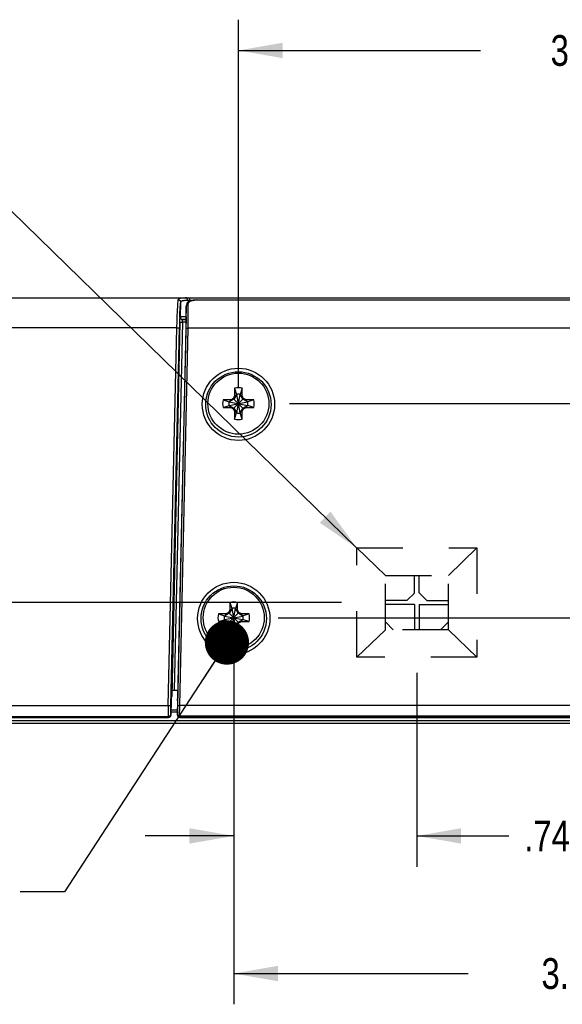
# Model space of a CAD drawing. Header units: inches. Extents: x 0 to 34, y 0 to 22.
# Tile 8 of 60: x 16.8 to 19, y 2.3 to 6.3. Entities that reach past the tile are written whole.
import ezdxf

# ---------------------------------------------------------------- set-up
doc = ezdxf.new("R2010")
doc.units = ezdxf.units.IN
doc.header["$LTSCALE"] = 1.87
doc.header["$MEASUREMENT"] = 0
doc.linetypes.add('HIDDEN', pattern=[0.2, 0.1, -0.1])
doc.layers.get('0').update_dxf_attribs({"linetype": 'CONTINUOUS'})
for name, color, linetype in [('DEFAULT_2', 8, 'HIDDEN'), ('DETAIL', 7, 'CONTINUOUS'), ('DIMENSIONS', 7, 'CONTINUOUS')]:
    doc.layers.add(name, color=color, linetype=linetype)
doc.styles.get("Standard").update_dxf_attribs({"font": 'txt', "width": 0.8})
doc.dimstyles.new('DIMSTYLE_1', dxfattribs={"dimtxt": 0.125, "dimasz": 0.18, "dimexe": 0.125, "dimexo": 0.0625, "dimgap": 0.0625, "dimtad": 0, "dimtih": 1, "dimtoh": 1, "dimdec": 3, "dimzin": 4, "dimdsep": 46, "dimtxsty": 'STANDARD', "dimblk": '_FILLED', "dimblk1": '_FILLED', "dimblk2": '_FILLED', "dimcen": 0.09, "dimadec": 0, "dimazin": 0, "dimtp": 0.01, "dimtm": 0.01, "dimtfac": 1, "dimtdec": 3, "dimtofl": 0, "dimtmove": 0, "dimatfit": 3, "dimldrblk": '_FILLED', "dimfxl": 1, "dimtolj": 1, "dimtzin": 4, "dimarcsym": 0})
doc.dimstyles.get("Standard").update_dxf_attribs({"dimtxt": 0.125, "dimasz": 0.18, "dimexe": 0.125, "dimexo": 0.0625, "dimgap": 0.09, "dimtad": 0, "dimtih": 1, "dimtoh": 1, "dimdec": 3, "dimzin": 4, "dimdsep": 46, "dimtxsty": 'STANDARD', "dimblk": '_FILLED', "dimblk1": '_FILLED', "dimblk2": '_FILLED', "dimcen": 0.09, "dimadec": 0, "dimazin": 0, "dimtol": 1, "dimtp": 0.01, "dimtm": 0.01, "dimtfac": 1, "dimtdec": 3, "dimtofl": 0, "dimtmove": 0, "dimatfit": 3, "dimldrblk": '_FILLED', "dimfxl": 1, "dimtolj": 1, "dimtzin": 4, "dimarcsym": 0})

# ---------------------------------------------------------------- blocks, each defined once
blk = doc.blocks.new('_FILLED')
at = {"color": 0, "linetype": 'BYBLOCK'}
blk.add_solid([(0, 0), (-1, 0.174), (-1, -0.174)], dxfattribs=at)
blk = doc.blocks.new('*D9')
at = {"layer": 'DIMENSIONS', "color": 2, "linetype": 'CONTINUOUS'}
for p, q in [((17.6787, 4.835), (17.6787, 6.3327)), ((20.9977, 4.835), (20.9977, 6.3327)), ((17.6787, 6.2077), (18.6632, 6.2077)), ((20.9977, 6.2077), (20.0132, 6.2077))]:
    blk.add_line(p, q, dxfattribs=at)
at = {"layer": 'DIMENSIONS', "color": 2, "linetype": 'CONTINUOUS', "xscale": 0.18, "yscale": 0.18, "zscale": 0.18, "rotation": 180}
blk.add_blockref('_FILLED', (17.6787, 6.2077), dxfattribs=at)
at = {"layer": 'DIMENSIONS', "color": 2, "linetype": 'CONTINUOUS', "xscale": 0.18, "yscale": 0.18, "zscale": 0.18}
blk.add_blockref('_FILLED', (20.9977, 6.2077), dxfattribs=at)
at = {"layer": 'DIMENSIONS', "color": 2, "linetype": 'CONTINUOUS', "insert": (19.3382, 6.2702), "char_height": 0.125, "width": 1.225, "attachment_point": 2, "line_spacing_factor": 0.9}
blk.add_mtext('3.319{\\Ftxt.shx;\\W1.000000;\\H0.125000; }[84.3]', dxfattribs=at)
blk = doc.blocks.new('*D10')
at = {"layer": 'DIMENSIONS', "color": 2, "linetype": 'CONTINUOUS'}
for p, q in [((21.8645, 4.7725), (21.8645, 5.1325)), ((17.8868, 4.7725), (21.9895, 4.7725)), ((17.8401, 3.9025), (21.9895, 3.9025)), ((21.8645, 3.9025), (21.8645, 3.5425))]:
    blk.add_line(p, q, dxfattribs=at)
at = {"layer": 'DIMENSIONS', "color": 2, "linetype": 'CONTINUOUS', "xscale": 0.18, "yscale": 0.18, "zscale": 0.18}
for p, rotation in [((21.8645, 4.7725), 270), ((21.8645, 3.9025), 90)]:
    blk.add_blockref('_FILLED', p, dxfattribs=dict(at, rotation=rotation))
at = {"layer": 'DIMENSIONS', "color": 2, "linetype": 'CONTINUOUS', "insert": (21.7645, 4.4), "char_height": 0.125, "width": 0.6, "attachment_point": 2, "line_spacing_factor": 0.9}
blk.add_mtext('.870\\P[22.1]', dxfattribs=at)
blk = doc.blocks.new('*D14')
at = {"layer": 'DIMENSIONS', "color": 2, "linetype": 'CONTINUOUS'}
for p, q in [((17.6597, 3.84), (17.6597, 2.3318)), ((21.0167, 3.84), (21.0167, 2.3318)), ((17.6597, 2.4568), (18.6132, 2.4568)), ((21.0167, 2.4568), (20.0632, 2.4568))]:
    blk.add_line(p, q, dxfattribs=at)
at = {"layer": 'DIMENSIONS', "color": 2, "linetype": 'CONTINUOUS', "xscale": 0.18, "yscale": 0.18, "zscale": 0.18, "rotation": 180}
blk.add_blockref('_FILLED', (17.6597, 2.4568), dxfattribs=at)
at = {"layer": 'DIMENSIONS', "color": 2, "linetype": 'CONTINUOUS', "xscale": 0.18, "yscale": 0.18, "zscale": 0.18}
blk.add_blockref('_FILLED', (21.0167, 2.4568), dxfattribs=at)
at = {"layer": 'DIMENSIONS', "color": 2, "linetype": 'CONTINUOUS', "insert": (19.3382, 2.5193), "char_height": 0.125, "width": 1.325, "attachment_point": 2, "line_spacing_factor": 0.9}
blk.add_mtext('3.357{\\Ftxt.shx;\\W1.000000;\\H0.125000; }[85.27]', dxfattribs=at)
blk = doc.blocks.new('*D15')
at = {"layer": 'DIMENSIONS', "color": 2, "linetype": 'CONTINUOUS'}
for p, q in [((17.6597, 3.84), (17.6597, 2.891)), ((18.4042, 3.6792), (18.4042, 2.891)), ((17.6597, 3.016), (17.2997, 3.016)), ((18.4042, 3.016), (18.7782, 3.016))]:
    blk.add_line(p, q, dxfattribs=at)
at = {"layer": 'DIMENSIONS', "color": 2, "linetype": 'CONTINUOUS', "xscale": 0.18, "yscale": 0.18, "zscale": 0.18}
blk.add_blockref('_FILLED', (17.6597, 3.016), dxfattribs=at)
at = {"layer": 'DIMENSIONS', "color": 2, "linetype": 'CONTINUOUS', "xscale": 0.18, "yscale": 0.18, "zscale": 0.18, "rotation": 180}
blk.add_blockref('_FILLED', (18.4042, 3.016), dxfattribs=at)
at = {"layer": 'DIMENSIONS', "color": 2, "linetype": 'CONTINUOUS', "insert": (18.8407, 3.0785), "char_height": 0.125, "width": 1.225, "attachment_point": 1, "line_spacing_factor": 0.9}
blk.add_mtext('.745{\\Ftxt.shx;\\W1.000000;\\H0.125000; }[18.91]', dxfattribs=at)
blk = doc.blocks.new('*D16')
at = {"layer": 'DIMENSIONS', "color": 2, "linetype": 'CONTINUOUS'}
for p, q in [((10.5522, 3.9642), (10.5522, 4.3242)), ((18.0977, 3.9642), (10.4272, 3.9642)), ((11.9898, 3.4729), (10.4272, 3.4729)), ((10.5522, 3.4729), (10.5522, 3.1129))]:
    blk.add_line(p, q, dxfattribs=at)
at = {"layer": 'DIMENSIONS', "color": 2, "linetype": 'CONTINUOUS', "xscale": 0.18, "yscale": 0.18, "zscale": 0.18}
for p, rotation in [((10.5522, 3.9642), 270), ((10.5522, 3.4729), 90)]:
    blk.add_blockref('_FILLED', p, dxfattribs=dict(at, rotation=rotation))
at = {"layer": 'DIMENSIONS', "color": 2, "linetype": 'CONTINUOUS', "insert": (10.5522, 3.7811), "char_height": 0.125, "width": 1.225, "attachment_point": 2, "line_spacing_factor": 0.9}
blk.add_mtext('.491{\\Ftxt.shx;\\W1.000000;\\H0.125000; }[12.48]', dxfattribs=at)

msp = doc.modelspace()

# ---------------------------------------------------------------- linework, layer by layer
at = {"color": 7, "linetype": 'CONTINUOUS'}
for p, q in [((16.3827, 5.2027), (21.1899, 5.2027)), ((17.4554, 5.2026), (17.4627, 5.2027)), ((17.4794, 5.2027), (17.4794, 5.1927)), ((17.4429, 5.1246), (17.4442, 5.1847)), ((17.4581, 5.1923), (17.4625, 5.1925)), ((17.4625, 5.1925), (17.4691, 5.1926)), ((17.4666, 5.1687), (17.466, 5.1402)), ((17.4709, 5.1818), (17.4666, 5.1687)), ((17.4666, 5.1678), (17.4666, 5.1687)), ((17.4668, 5.1431), (17.4666, 5.1678)), ((17.4709, 5.1927), (17.4776, 5.1927)), ((17.4809, 5.1897), (17.4709, 5.1818)), ((17.4776, 5.1927), (17.4794, 5.1927)), ((17.4793, 5.1885), (17.4794, 5.1927)), ((17.4794, 5.1927), (17.4915, 5.1927)), ((17.4943, 5.1935), (17.4809, 5.1897)), ((17.507, 5.1944), (17.4943, 5.1935)), ((17.507, 5.1944), (17.507, 5.1939)), ((17.507, 5.1944), (21.1899, 5.1944)), ((17.507, 5.1939), (21.1899, 5.1939)), ((17.4658, 5.127), (17.4311, 3.5813)), ((17.4429, 5.1246), (17.4421, 5.1238)), ((17.4444, 5.1248), (17.4429, 5.1246)), ((17.4564, 5.1253), (17.4444, 5.1248)), ((17.4658, 5.127), (17.4658, 5.1282)), ((17.466, 5.1402), (17.466, 5.1414)), ((17.4668, 5.1416), (17.4668, 5.1431)), ((17.4668, 5.1404), (17.4668, 5.1416)), ((17.4668, 5.1377), (17.4668, 5.1404)), ((17.4748, 5.1406), (17.4748, 5.1418)), ((17.4748, 5.1379), (17.4748, 5.1406)), ((17.4409, 5.1038), (17.4075, 3.5825)), ((17.4509, 5.1036), (17.4182, 3.6079)), ((17.4409, 5.1038), (17.4412, 5.1139)), ((17.4409, 5.1038), (17.4509, 5.1036)), ((17.4653, 5.1036), (17.4509, 5.1036)), ((17.4655, 5.1136), (17.4521, 5.1136)), ((17.4287, 5.0804), (16.3803, 5.0804)), ((17.3938, 3.5463), (17.4287, 5.0804)), ((17.4038, 3.5459), (17.4387, 5.08)), ((17.4287, 5.0804), (17.4387, 5.08)), ((17.4326, 3.5462), (17.4661, 5.0793)), ((17.4406, 3.5462), (17.4741, 5.0793)), ((17.4661, 5.0793), (17.4741, 5.0793)), ((19.2602, 5.0793), (17.4741, 5.0793)), ((17.6631, 4.8039), (17.6573, 4.7939)), ((17.6717, 4.8098), (17.6605, 4.7907)), ((17.6631, 4.835), (17.6631, 4.8039)), ((17.6631, 4.835), (17.6709, 4.8103)), ((17.6631, 4.8039), (17.6709, 4.8088)), ((17.6709, 4.8103), (17.671, 4.8088)), ((17.6717, 4.7352), (17.6856, 4.8098)), ((17.6856, 4.7352), (17.6717, 4.8098)), ((17.6969, 4.7907), (17.6856, 4.8098)), ((17.6942, 4.835), (17.6864, 4.8103)), ((17.6864, 4.8103), (17.6864, 4.8088)), ((17.6942, 4.8039), (17.6864, 4.8088)), ((17.6942, 4.8039), (17.6942, 4.835)), ((17.7, 4.7939), (17.6942, 4.8039)), ((17.6473, 4.7881), (17.6162, 4.7881)), ((17.6162, 4.7881), (17.6408, 4.7803)), ((17.6162, 4.757), (17.6408, 4.7647)), ((17.6408, 4.7803), (17.6423, 4.7802)), ((17.6408, 4.7647), (17.6423, 4.7648)), ((17.6605, 4.7907), (17.6414, 4.7795)), ((17.6414, 4.7656), (17.7159, 4.7795)), ((17.6414, 4.7795), (17.7159, 4.7656)), ((17.6414, 4.7656), (17.6605, 4.7543)), ((17.6473, 4.7881), (17.6423, 4.7802)), ((17.6473, 4.757), (17.6424, 4.7647)), ((17.6573, 4.7939), (17.6473, 4.7881)), ((17.6573, 4.7512), (17.7, 4.7939)), ((17.6573, 4.7939), (17.7, 4.7512)), ((17.7159, 4.7795), (17.6969, 4.7907)), ((17.6969, 4.7543), (17.7159, 4.7656)), ((17.71, 4.7881), (17.7, 4.7939)), ((17.7411, 4.7881), (17.71, 4.7881)), ((17.71, 4.7881), (17.7149, 4.7803)), ((17.71, 4.757), (17.715, 4.7648)), ((17.7165, 4.7803), (17.715, 4.7802)), ((17.7165, 4.7647), (17.715, 4.7648)), ((17.7411, 4.7881), (17.7165, 4.7803)), ((17.7411, 4.757), (17.7165, 4.7647)), ((17.6162, 4.757), (17.6473, 4.757)), ((17.6473, 4.757), (17.6573, 4.7512)), ((17.6573, 4.7512), (17.6631, 4.7412)), ((17.6605, 4.7543), (17.6717, 4.7352)), ((17.6631, 4.7412), (17.671, 4.7362)), ((17.6631, 4.7412), (17.6631, 4.7101)), ((17.6631, 4.7101), (17.6709, 4.7347)), ((17.6709, 4.7347), (17.671, 4.7362)), ((17.6856, 4.7352), (17.6969, 4.7543)), ((17.6942, 4.7412), (17.6864, 4.7362)), ((17.6864, 4.7347), (17.6864, 4.7362)), ((17.6942, 4.7101), (17.6864, 4.7347)), ((17.6942, 4.7412), (17.7, 4.7512)), ((17.6942, 4.7101), (17.6942, 4.7412)), ((17.7, 4.7512), (17.71, 4.757)), ((17.71, 4.757), (17.7411, 4.757)), ((17.6441, 3.965), (17.6519, 3.9403)), ((17.6441, 3.965), (17.6441, 3.9339)), ((17.6752, 3.965), (17.6675, 3.9403)), ((17.6752, 3.9339), (17.6752, 3.965)), ((17.6384, 3.9239), (17.6283, 3.9181)), ((17.6441, 3.9339), (17.6384, 3.9239)), ((17.6384, 3.9239), (17.681, 3.8812)), ((17.6384, 3.8812), (17.681, 3.9239)), ((17.6527, 3.9398), (17.6415, 3.9207)), ((17.6441, 3.9339), (17.6519, 3.9388)), ((17.6519, 3.9403), (17.652, 3.9388)), ((17.6527, 3.8652), (17.6667, 3.9398)), ((17.6667, 3.8652), (17.6527, 3.9398)), ((17.6779, 3.9207), (17.6667, 3.9398)), ((17.6675, 3.9403), (17.6674, 3.9388)), ((17.6752, 3.9339), (17.6674, 3.9388)), ((17.681, 3.9239), (17.6752, 3.9339)), ((17.6911, 3.9181), (17.681, 3.9239)), ((17.6283, 3.9181), (17.5972, 3.9181)), ((17.5972, 3.9181), (17.6219, 3.9103)), ((17.5972, 3.887), (17.6219, 3.8947)), ((17.5972, 3.887), (17.6283, 3.887)), ((17.6219, 3.9103), (17.6234, 3.9102)), ((17.6219, 3.8947), (17.6234, 3.8948)), ((17.6415, 3.9207), (17.6224, 3.9095)), ((17.6224, 3.8956), (17.697, 3.9095)), ((17.6224, 3.9095), (17.697, 3.8956)), ((17.6224, 3.8956), (17.6415, 3.8843)), ((17.6283, 3.9181), (17.6234, 3.9102)), ((17.6283, 3.887), (17.6234, 3.8947)), ((17.6283, 3.887), (17.6384, 3.8812)), ((17.6384, 3.8812), (17.6441, 3.8712)), ((17.6415, 3.8843), (17.6527, 3.8652)), ((17.6667, 3.8652), (17.6779, 3.8843)), ((17.6752, 3.8712), (17.681, 3.8812)), ((17.697, 3.9095), (17.6779, 3.9207)), ((17.6779, 3.8843), (17.697, 3.8956)), ((17.681, 3.8812), (17.6911, 3.887)), ((17.7222, 3.9181), (17.6911, 3.9181)), ((17.6911, 3.9181), (17.696, 3.9103)), ((17.6911, 3.887), (17.696, 3.8948)), ((17.6911, 3.887), (17.7222, 3.887)), ((17.6975, 3.9103), (17.696, 3.9102)), ((17.6975, 3.8947), (17.696, 3.8948)), ((17.7222, 3.9181), (17.6975, 3.9103)), ((17.7222, 3.887), (17.6975, 3.8947)), ((17.6441, 3.8712), (17.652, 3.8662)), ((17.6441, 3.8712), (17.6441, 3.8401)), ((17.6441, 3.8401), (17.6519, 3.8647)), ((17.6519, 3.8647), (17.652, 3.8662)), ((17.6675, 3.8647), (17.6674, 3.8662)), ((17.6752, 3.8712), (17.6675, 3.8662)), ((17.6752, 3.8401), (17.6675, 3.8647)), ((17.6752, 3.8401), (17.6752, 3.8712)), ((17.408, 3.6079), (17.4317, 3.6079)), ((17.4061, 3.5634), (17.4061, 3.5633)), ((17.4069, 3.5794), (17.4069, 3.5798)), ((17.4075, 3.5825), (17.4074, 3.5825)), ((17.4316, 3.5678), (17.4302, 3.5079)), ((17.4311, 3.5813), (17.4313, 3.581)), ((17.4313, 3.581), (17.4315, 3.5796)), ((17.4315, 3.5796), (17.4316, 3.5781)), ((17.4315, 3.565), (17.4315, 3.565)), ((17.4316, 3.5781), (17.4316, 3.5728)), ((17.4316, 3.5709), (17.4316, 3.5678)), ((12.4686, 3.5463), (17.3938, 3.5463)), ((17.3938, 3.5463), (17.4038, 3.5459)), ((17.4053, 3.5279), (17.4307, 3.5279)), ((17.4326, 3.5462), (17.4406, 3.5462)), ((19.3196, 3.5462), (17.4406, 3.5462)), ((12.4695, 3.5018), (17.3935, 3.5018)), ((12.4695, 3.4977), (17.3935, 3.4977)), ((21.1423, 3.4833), (12.5049, 3.4833)), ((17.3935, 3.5018), (17.3935, 3.4977)), ((17.4034, 3.5075), (17.4048, 3.5075)), ((17.4302, 3.5183), (17.405, 3.5183)), ((17.4302, 3.5079), (17.4315, 3.5099)), ((17.4397, 3.5042), (17.4395, 3.5053)), ((17.4402, 3.4977), (17.4414, 3.4996)), ((17.4402, 3.4977), (21.1677, 3.4977)), ((21.1665, 3.503), (17.4414, 3.503)), ((17.4414, 3.4996), (17.4414, 3.503)), ((21.1665, 3.4996), (17.4414, 3.4996)), ((21.1523, 3.4729), (12.0523, 3.4729))]:
    msp.add_line(p, q, dxfattribs=at)
for points in [[(17.4048, 3.5075), (17.4062, 3.5661), (17.4063, 3.5697), (17.4064, 3.5729), (17.4066, 3.5757), (17.4068, 3.5778), (17.4069, 3.5794)], [(17.4315, 3.5794), (17.4315, 3.5795), (17.4315, 3.579), (17.4316, 3.5777), (17.4316, 3.5759), (17.4316, 3.5736), (17.4316, 3.5709)]]:
    msp.add_lwpolyline(points, dxfattribs=at)
for centre, radius in [((17.6787, 4.7698), 0.1469), ((17.6787, 4.7693), 0.1328), ((17.6787, 4.7725), 0.124), ((17.6597, 3.8998), 0.1469), ((17.6597, 3.8993), 0.1328), ((17.6597, 3.9025), 0.124)]:
    msp.add_circle(centre, radius, dxfattribs=at)
for centre, radius, start, end in [((17.4677, 4.4458), 0.7569, 89.9449, 90.3793), ((17.4628, 5.1273), 0.0651, 94.2108, 95.4214), ((17.4759, 4.3684), 0.8243, 90.3509, 90.4713), ((16.4027, 5.1538), 1.072, 0.8312, 1.0742), ((15.7429, 5.146), 1.7319, 0.0451, 0.7709), ((19.793, 5.0281), 2.3548, 177.7048, 178.3152), ((17.4522, 5.1236), 0.01, 178.8815, 269.8674), ((17.4529, 5.1244), 0.01, 178.8839, 261.956), ((17.4697, 4.3505), 0.7749, 90.2891, 90.9838), ((16.9036, 5.1409), 0.5624, 358.7047, 359.3405), ((17.0028, 5.1397), 0.4632, 359.3524, 359.7121), ((17.1241, 5.1392), 0.3419, 359.8611, 0.1697), ((17.0754, 5.1393), 0.3905, 359.7207, 359.8627), ((14.7389, 5.1441), 2.728, 359.3415, 359.6768), ((15.1631, 5.1414), 2.3037, 359.6832, 359.9085), ((14.3143, 5.149), 3.1606, 359.3837, 359.6314), ((15.1797, 5.145), 2.2951, 359.9194, 0.0591), ((14.7056, 5.1463), 2.7692, 359.6347, 359.8258), ((20.0426, 5.0206), 2.6046, 178.312, 178.6941), ((17.7089, 5.1013), 0.268, 176.8375, 177.293), ((14.1804, 5.1511), 3.2864, 358.7485, 359.3313), ((13.7235, 5.156), 3.7514, 358.8286, 359.3735), ((17.6787, 4.7725), 0.0644, 76.0196, 103.9804), ((17.6787, 4.7725), 0.0386, 78.3855, 101.6145), ((17.6787, 4.7725), 0.0644, 166.0196, 193.9804), ((17.6787, 4.7725), 0.0386, 168.3855, 191.6145), ((17.6787, 4.7725), 0.0386, 348.3855, 11.6145), ((17.6787, 4.7725), 0.0644, 346.0196, 13.9804), ((17.6787, 4.7725), 0.0386, 258.3855, 281.6145), ((17.6787, 4.7725), 0.0644, 256.0196, 283.9804), ((17.6597, 3.9025), 0.0644, 76.0196, 103.9804), ((17.6597, 3.9025), 0.0386, 78.3855, 101.6145), ((17.6597, 3.9025), 0.0644, 166.0196, 193.9804), ((17.6597, 3.9025), 0.0386, 168.3855, 191.6145), ((17.6597, 3.9025), 0.0386, 348.3855, 11.6145), ((17.6597, 3.9025), 0.0644, 346.0196, 13.9804), ((17.6597, 3.9025), 0.0386, 258.3855, 281.6145), ((17.6597, 3.9025), 0.0644, 256.0196, 283.9804), ((17.3973, 3.5827), 0.0101, 342.5232, 358.7108), ((17.0316, 3.5744), 0.4, 358.6619, 359.7794), ((19.0261, 3.5123), 1.6327, 178.8062, 180.1937), ((15.8918, 3.5779), 1.5412, 357.4703, 358.8216), ((15.2619, 3.5878), 2.1791, 358.1661, 358.9054), ((18.4926, 3.5111), 1.0991, 180.2272, 180.4839), ((17.3935, 3.5077), 0.00999, 270.0283, 358.78), ((17.3948, 3.5077), 0.00999, 270.0155, 358.6758), ((17.4414, 3.5095), 0.00994, 208.9435, 269.8638), ((15.8299, 3.5695), 1.6108, 357.7185, 358.1724)]:
    msp.add_arc(centre, radius, start, end, dxfattribs=at)
for centre, major_axis, ratio, start_param, end_param in [((17.3975, 3.5827), (-0.01, 0), 0.999048, 2.841033, 3.119776), ((17.4391, 3.5811), (0.00556, -0.00577), 0.998826, -2.360918, -1.829455)]:
    msp.add_ellipse(centre, major_axis=major_axis, ratio=ratio, start_param=start_param, end_param=end_param, dxfattribs=at)
for points, knots in [([(17.4342, 5.1942), (17.4343, 5.1949), (17.4347, 5.1963), (17.4359, 5.1981), (17.4377, 5.1995), (17.4402, 5.2006), (17.4432, 5.2014), (17.4468, 5.202), (17.4509, 5.2024), (17.4539, 5.2025), (17.4554, 5.2026)], [0, 0, 0, 0, 0.084446, 0.168368, 0.260348, 0.367441, 0.493948, 0.641732, 0.810844, 1, 1, 1, 1]), ([(17.4684, 5.2027), (17.4688, 5.2027), (17.4694, 5.202), (17.4698, 5.2009), (17.4702, 5.1997), (17.4705, 5.1982), (17.4708, 5.1958), (17.4709, 5.1939), (17.4709, 5.1927)], [0, 0, 0, 0, 0.112964, 0.208504, 0.33058, 0.475984, 0.639971, 1, 1, 1, 1]), ([(17.4287, 5.0804), (17.429, 5.0925), (17.4296, 5.1155), (17.4307, 5.1432), (17.4317, 5.163), (17.4325, 5.1753), (17.4333, 5.1855), (17.4339, 5.1916), (17.4342, 5.1942)], [0, 0, 0, 0, 0.317588, 0.605797, 0.731001, 0.839921, 0.930225, 1, 1, 1, 1]), ([(17.4342, 5.1942), (17.4355, 5.1942), (17.4381, 5.1937), (17.4409, 5.1919), (17.4426, 5.1899), (17.4438, 5.1878), (17.4442, 5.1859), (17.4442, 5.1847)], [0, 0, 0, 0, 0.25701, 0.510615, 0.635616, 0.758884, 1, 1, 1, 1]), ([(17.4401, 5.1224), (17.4403, 5.1291), (17.4409, 5.1417), (17.4419, 5.159), (17.4428, 5.1714), (17.4436, 5.1797), (17.444, 5.1831), (17.4442, 5.1847)], [0, 0, 0, 0, 0.32248, 0.603675, 0.832464, 0.924331, 1, 1, 1, 1]), ([(17.4442, 5.1847), (17.4443, 5.1852), (17.4445, 5.1863), (17.4452, 5.1877), (17.4463, 5.189), (17.4477, 5.19), (17.4495, 5.1908), (17.4525, 5.1917), (17.455, 5.192), (17.4567, 5.1922)], [0, 0, 0, 0, 0.102628, 0.201495, 0.302415, 0.411546, 0.533794, 0.672119, 1, 1, 1, 1]), ([(17.4666, 5.1678), (17.4666, 5.1686), (17.4672, 5.1703), (17.469, 5.1723), (17.4716, 5.1736), (17.4736, 5.1739), (17.4746, 5.1739)], [0, 0, 0, 0, 0.220682, 0.460721, 0.723576, 1, 1, 1, 1]), ([(17.4746, 5.1739), (17.4746, 5.1755), (17.4748, 5.1787), (17.4765, 5.1833), (17.4798, 5.1872), (17.4828, 5.189), (17.4844, 5.1898)], [0, 0, 0, 0, 0.245517, 0.48101, 0.724972, 1, 1, 1, 1]), ([(17.4844, 5.1898), (17.4859, 5.1905), (17.4893, 5.1918), (17.4947, 5.193), (17.5007, 5.1937), (17.5049, 5.1939), (17.507, 5.1939)], [0, 0, 0, 0, 0.216403, 0.459141, 0.724206, 1, 1, 1, 1]), ([(17.4413, 5.1161), (17.4414, 5.1171), (17.4415, 5.1186), (17.4416, 5.1204), (17.4417, 5.1215), (17.4418, 5.1224), (17.4419, 5.1231), (17.442, 5.1235), (17.4421, 5.1237), (17.4421, 5.1238), (17.4421, 5.1238)], [0, 0, 0, 0, 0.400535, 0.567307, 0.709034, 0.824151, 0.911345, 0.969853, 0.988336, 1, 1, 1, 1]), ([(17.4509, 5.1036), (17.4509, 5.1047), (17.451, 5.1069), (17.4513, 5.1094), (17.4515, 5.1112), (17.4516, 5.1122), (17.4518, 5.1129), (17.4519, 5.1133), (17.452, 5.1134)], [0, 0, 0, 0, 0.343893, 0.647005, 0.771913, 0.874073, 0.950681, 1, 1, 1, 1]), ([(17.4655, 5.1152), (17.4647, 5.1152), (17.463, 5.1152), (17.4606, 5.1151), (17.4585, 5.115), (17.4567, 5.1149), (17.4552, 5.1148), (17.4542, 5.1147), (17.4536, 5.1146), (17.4533, 5.1145), (17.453, 5.1144), (17.4529, 5.1144), (17.4529, 5.1143)], [0, 0, 0, 0, 0.207985, 0.397219, 0.564713, 0.707824, 0.824348, 0.912486, 0.945489, 0.971009, 0.98909, 1, 1, 1, 1]), ([(17.4061, 3.5634), (17.4061, 3.5646), (17.4062, 3.567), (17.4063, 3.5704), (17.4065, 3.5736), (17.4066, 3.5764), (17.4068, 3.5784), (17.4069, 3.5798), (17.407, 3.5807), (17.4071, 3.5813), (17.4072, 3.5819), (17.4072, 3.5822), (17.4073, 3.5824), (17.4073, 3.5825)], [0, 0, 0, 0, 0.189789, 0.371684, 0.539558, 0.687824, 0.811535, 0.862859, 0.906593, 0.942374, 0.969938, 0.989123, 1, 1, 1, 1]), ([(17.4034, 3.5075), (17.4034, 3.5136), (17.4034, 3.5264), (17.4036, 3.5391), (17.4038, 3.5459)], [0, 0, 0, 0, 0.474408, 1, 1, 1, 1]), ([(17.3935, 3.5018), (17.3947, 3.5018), (17.3971, 3.5021), (17.3998, 3.5031), (17.4016, 3.5043), (17.4026, 3.5053), (17.4032, 3.5063), (17.4034, 3.5071), (17.4034, 3.5075)], [0, 0, 0, 0, 0.302099, 0.577377, 0.699131, 0.808924, 0.908046, 1, 1, 1, 1]), ([(17.4302, 3.5079), (17.4302, 3.5062), (17.4311, 3.5026), (17.4337, 3.5), (17.4352, 3.4991)], [0, 0, 0, 0, 0.499845, 1, 1, 1, 1]), ([(17.4327, 3.5047), (17.4325, 3.5051), (17.4318, 3.5067), (17.4314, 3.5085), (17.4315, 3.5099)], [0, 0, 0, 0, 0.251849, 1, 1, 1, 1]), ([(17.4315, 3.5099), (17.4315, 3.5096), (17.4316, 3.509), (17.4321, 3.5082), (17.4329, 3.5074), (17.4343, 3.5065), (17.4365, 3.5056), (17.4384, 3.5054), (17.4395, 3.5053)], [0, 0, 0, 0, 0.086783, 0.182427, 0.290371, 0.411975, 0.691704, 1, 1, 1, 1]), ([(17.4352, 3.4991), (17.4355, 3.4989), (17.4371, 3.4981), (17.4389, 3.4977), (17.4402, 3.4977)], [0, 0, 0, 0, 0.251902, 1, 1, 1, 1]), ([(17.4414, 3.503), (17.441, 3.503), (17.4403, 3.5032), (17.4398, 3.5039), (17.4397, 3.5042)], [0, 0, 0, 0, 0.525351, 1, 1, 1, 1])]:
    msp.add_open_spline(points, degree=3, knots=knots, dxfattribs=at)
at = {"layer": 'DEFAULT_2', "color": 8, "linetype": 'HIDDEN'}
for p, q in [((18.1602, 4.1866), (18.6483, 4.1866)), ((18.1602, 4.1866), (18.2763, 4.0744)), ((18.1602, 3.7417), (18.1602, 4.1866)), ((18.6483, 4.1866), (18.5322, 4.0744)), ((18.6483, 4.1866), (18.6483, 3.7417)), ((18.2763, 4.0744), (18.5322, 4.0744)), ((18.2763, 3.854), (18.2763, 4.0744)), ((18.3952, 4.0036), (18.3952, 4.0744)), ((18.4133, 4.0036), (18.4133, 4.0744)), ((18.5322, 3.854), (18.5322, 4.0744)), ((18.3937, 4.0016), (18.3681, 3.9761)), ((18.393, 4.001), (18.3937, 4.0018)), ((18.3937, 4.0018), (18.3952, 4.0036)), ((18.4133, 4.0036), (18.4448, 3.9721)), ((18.3637, 3.9721), (18.2763, 3.9721)), ((18.3637, 3.9721), (18.368, 3.9761)), ((18.4448, 3.9721), (18.5322, 3.9721)), ((18.3952, 3.9563), (18.2763, 3.9563)), ((18.3952, 3.9563), (18.3952, 3.854)), ((18.4133, 3.9563), (18.5322, 3.9563)), ((18.4133, 3.9563), (18.4133, 3.854)), ((18.2763, 3.8855), (18.3078, 3.854)), ((18.5007, 3.854), (18.5322, 3.8855)), ((18.1602, 3.7417), (18.2763, 3.854)), ((18.5322, 3.854), (18.2763, 3.854)), ((18.6483, 3.7417), (18.5322, 3.854)), ((18.6483, 3.7417), (18.1602, 3.7417))]:
    msp.add_line(p, q, dxfattribs=at)

# ---------------------------------------------------------------- dimensions: what is measured, and where the dimension line sits
at = {"layer": 'DIMENSIONS', "color": 2, "linetype": 'CONTINUOUS'}
for base, p1, p2, angle, picture, middle in [((17.6787, 6.2077), (20.9977, 4.7725), (17.6787, 4.7725), 180, '*D9', (19.3382, 6.2077)), ((21.8645, 4.7725), (17.7776, 3.9025), (17.8243, 4.7725), 90, '*D10', (21.8645, 4.2438)), ((10.5522, 3.9642), (12.0523, 3.4729), (18.1602, 3.9642), 90, '*D16', (10.5522, 3.7186)), ((17.6597, 2.4568), (21.0167, 3.9025), (17.6597, 3.9025), 180, '*D14', (19.3382, 2.4568))]:
    dim = msp.add_linear_dim(base=base, p1=p1, p2=p2, angle=angle, dimstyle='DIMSTYLE_1', dxfattribs=at)
    dim.commit()
    dim.dimension.update_dxf_attribs({"geometry": picture, "text_midpoint": middle, "dimtype": 160})
dim = msp.add_linear_dim(base=(18.40425, 3.01598), p1=(17.65969, 3.90251), p2=(18.40425, 3.74175), dimstyle='DIMSTYLE_1', dxfattribs=at)
dim.commit()
dim.dimension.update_dxf_attribs({"geometry": '*D15', "text_midpoint": (19.4532, 3.01598), "dimtype": 160})

# ---------------------------------------------------------------- leaders
at = {"layer": 'DETAIL', "color": 2, "linetype": 'CONTINUOUS'}
for points, override in [([(18.1602, 4.1856), (16.4468, 5.8556), (16.2668, 5.8556)], {"dimtad": 0}), ([(17.6321, 3.8019), (16.972, 2.7893), (16.792, 2.7893)], {"dimtad": 0, "dimldrblk": 'DOT'})]:
    msp.add_leader(points, dimstyle='STANDARD', override=override, dxfattribs=at)

doc.saveas('drawing.dxf')
